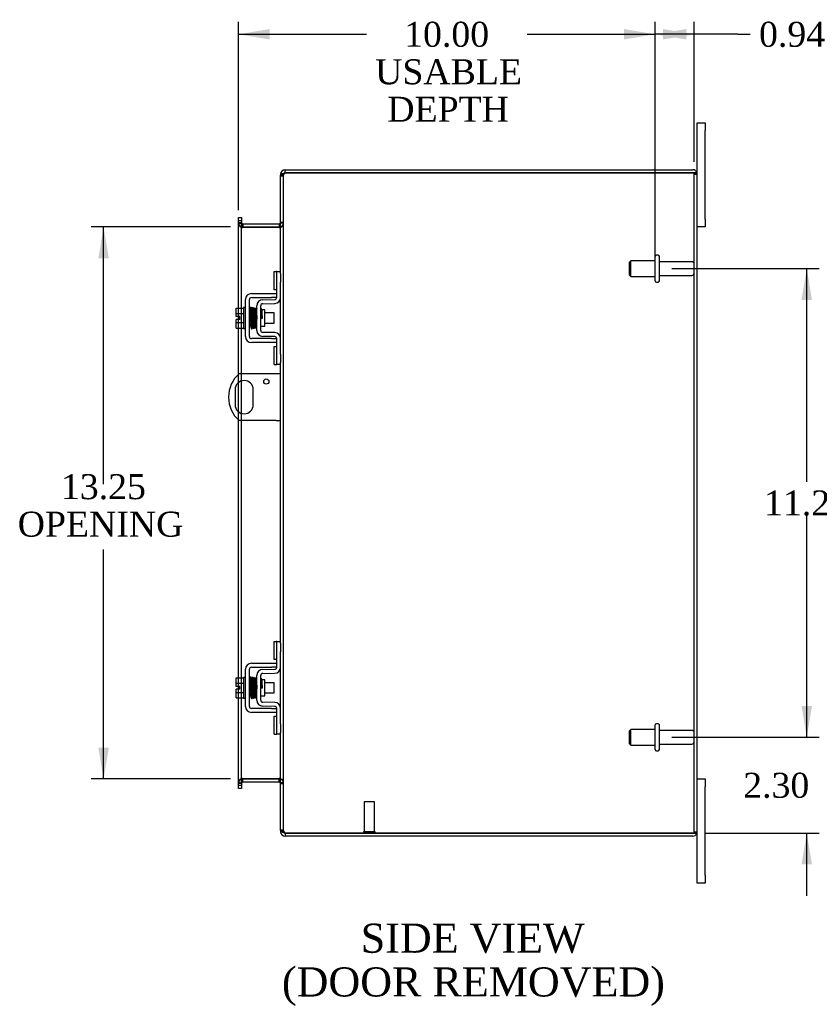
# Model space of a CAD drawing. Header units: inches. Extents: x 5 to 117, y 2 to 79.
# Tile 4 of 7: x 63 to 82, y 27 to 51. Entities that reach past the tile are written whole.
import ezdxf
from ezdxf.enums import TextEntityAlignment as Align

# ---------------------------------------------------------------- set-up
doc = ezdxf.new("R2010")
doc.units = ezdxf.units.IN
doc.header["$MEASUREMENT"] = 0
for name, color, linetype in [('COM40153-1', 7, 'CONTINUOUS'), ('COM42667', 7, 'CONTINUOUS'), ('COM42780', 7, 'CONTINUOUS'), ('COM48439', 7, 'CONTINUOUS'), ('DEFAULT', 7, 'CONTINUOUS'), ('FET07710', 7, 'CONTINUOUS'), ('SCC19011', 7, 'CONTINUOUS'), ('SPR20265', 7, 'CONTINUOUS'), ('STD21878', 7, 'CONTINUOUS'), ('STD26094', 7, 'CONTINUOUS'), ('WAF25035', 7, 'CONTINUOUS')]:
    doc.layers.add(name, color=color, linetype=linetype)
doc.styles.add('SEACAD_TIMES_NEW_ROMAN', font='times.ttf')

# ---------------------------------------------------------------- blocks, each defined once
blk = doc.blocks.new('GDIMGGROUP11')
at = {"layer": 'DEFAULT', "linetype": 'Continuous'}
for points in [[(82.306, 34.459), (82.056, 34.459), (82.181, 33.709)], [(82.306, 30.656), (82.181, 31.406), (82.056, 30.656)]]:
    blk.add_hatch(color=136, dxfattribs=at).paths.add_polyline_path(points)
at = {"layer": 'DEFAULT', "color": 136, "linetype": 'Continuous'}
for p, q in [((82.181, 33.709), (82.181, 35.209)), ((78.943, 33.709), (82.481, 33.709)), ((79.744, 31.406), (82.481, 31.406)), ((82.181, 29.906), (82.181, 31.406))]:
    blk.add_line(p, q, dxfattribs=at)
at = {"layer": 'DEFAULT', "color": 136, "linetype": 'Continuous', "style": 'SEACAD_TIMES_NEW_ROMAN'}
for s, p in [('2.30', (80.656, 32.857)), ('I/S', (82.668, 32.857))]:
    blk.add_text(s, height=0.6, dxfattribs=at).set_placement(p, align=Align.TOP_LEFT)
blk = doc.blocks.new('GDIMGGROUP12')
at = {"layer": 'DEFAULT', "linetype": 'Continuous'}
for points in [[(82.306, 44.209), (82.181, 44.959), (82.056, 44.209)], [(82.306, 34.459), (82.056, 34.459), (82.181, 33.709)]]:
    blk.add_hatch(color=136, dxfattribs=at).paths.add_polyline_path(points)
at = {"layer": 'DEFAULT', "color": 136, "linetype": 'Continuous'}
for p, q in [((78.943, 44.959), (82.481, 44.959)), ((82.181, 39.844), (82.181, 44.959)), ((82.181, 33.709), (82.181, 39.034)), ((78.943, 33.709), (82.481, 33.709))]:
    blk.add_line(p, q, dxfattribs=at)
at = {"layer": 'DEFAULT', "color": 136, "linetype": 'Continuous', "style": 'SEACAD_TIMES_NEW_ROMAN'}
blk.add_text('11.25', height=0.6, dxfattribs=at).set_placement((81.157, 39.634), align=Align.TOP_LEFT)
blk = doc.blocks.new('GDIMGGROUP20')
at = {"layer": 'DEFAULT', "linetype": 'Continuous'}
for points in [[(65.178, 45.209), (65.428, 45.209), (65.303, 45.959)], [(65.178, 33.459), (65.303, 32.709), (65.428, 33.459)]]:
    blk.add_hatch(color=136, dxfattribs=at).paths.add_polyline_path(points)
at = {"layer": 'DEFAULT', "color": 136, "linetype": 'Continuous'}
for p, q in [((68.347, 45.959), (65.003, 45.959)), ((65.303, 39.781), (65.303, 45.959)), ((65.303, 32.709), (65.303, 38.216)), ((68.347, 32.709), (65.003, 32.709))]:
    blk.add_line(p, q, dxfattribs=at)
at = {"layer": 'DEFAULT', "color": 136, "linetype": 'Continuous', "style": 'SEACAD_TIMES_NEW_ROMAN'}
for s, p in [('13.25', (64.279, 40.025)), ('OPENING ', (63.241, 39.125))]:
    blk.add_text(s, height=0.6, dxfattribs=at).set_placement(p, align=Align.TOP_LEFT)
blk = doc.blocks.new('GDIMGGROUP23')
at = {"layer": 'DEFAULT', "linetype": 'Continuous'}
for points in [[(69.289, 50.71), (68.539, 50.585), (69.289, 50.46)], [(77.793, 50.71), (77.793, 50.46), (78.543, 50.585)]]:
    blk.add_hatch(color=136, dxfattribs=at).paths.add_polyline_path(points)
at = {"layer": 'DEFAULT', "color": 136, "linetype": 'Continuous'}
for p, q in [((68.539, 46.36), (68.539, 50.885)), ((78.543, 45.259), (78.543, 50.885)), ((68.539, 50.585), (71.611, 50.585)), ((75.472, 50.585), (78.543, 50.585))]:
    blk.add_line(p, q, dxfattribs=at)
at = {"layer": 'DEFAULT', "color": 136, "linetype": 'Continuous', "style": 'SEACAD_TIMES_NEW_ROMAN'}
for s, p in [('10.00', (72.518, 50.885)), ('USABLE', (71.821, 49.985)), ('DEPTH', (72.112, 49.085))]:
    blk.add_text(s, height=0.6, dxfattribs=at).set_placement(p, align=Align.TOP_LEFT)
blk = doc.blocks.new('GDIMGGROUP26')
at = {"layer": 'DEFAULT', "linetype": 'Continuous'}
for points in [[(79.293, 50.71), (78.543, 50.585), (79.293, 50.46)], [(78.73, 50.71), (78.73, 50.46), (79.48, 50.585)]]:
    blk.add_hatch(color=136, dxfattribs=at).paths.add_polyline_path(points)
at = {"layer": 'DEFAULT', "color": 136, "linetype": 'Continuous'}
for p, q in [((78.543, 45.259), (78.543, 50.885)), ((79.48, 47.526), (79.48, 50.885)), ((80.526, 50.585), (78.543, 50.585)), ((80.526, 50.585), (80.826, 50.585))]:
    blk.add_line(p, q, dxfattribs=at)
at = {"layer": 'DEFAULT', "color": 136, "linetype": 'Continuous', "style": 'SEACAD_TIMES_NEW_ROMAN'}
for s, p in [('0.94', (81.036, 50.885)), ('I/S', (83.049, 50.885))]:
    blk.add_text(s, height=0.6, dxfattribs=at).set_placement(p, align=Align.TOP_LEFT)

msp = doc.modelspace()

# ---------------------------------------------------------------- linework, layer by layer
at = {"layer": 'COM40153-1', "color": 7}
for p, q in [((69.444, 42.436), (68.556, 42.436)), ((69.552, 42.436), (69.444, 42.436)), ((68.459, 42.055), (68.459, 41.692)), ((68.896, 41.692), (68.896, 42.055)), ((69.444, 41.311), (68.556, 41.311)), ((69.444, 41.311), (69.552, 41.311))]:
    msp.add_line(p, q, dxfattribs=at)
msp.add_circle((69.208, 42.249), 0.0625, dxfattribs=at)
for centre, radius, start, end in [((69.052, 41.874), 0.75, 131.4096, 228.5904), ((68.677, 42.055), 0.218, 0, 180), ((68.677, 41.692), 0.218, 180, 0)]:
    msp.add_arc(centre, radius, start, end, dxfattribs=at)
at = {"layer": 'COM42667', "color": 7}
for p, q in [((68.707, 43.326), (68.707, 44.217)), ((68.802, 43.326), (68.802, 44.217)), ((68.85, 44.36), (69.332, 44.36)), ((68.85, 44.265), (69.332, 44.265)), ((69.332, 44.36), (69.457, 44.36)), ((69.457, 44.265), (69.332, 44.265)), ((69.332, 43.278), (68.85, 43.278)), ((69.332, 43.278), (69.457, 43.278)), ((69.332, 43.183), (68.85, 43.183)), ((69.457, 43.183), (69.332, 43.183)), ((68.85, 35.484), (69.332, 35.484)), ((69.332, 35.484), (69.457, 35.484)), ((68.707, 34.45), (68.707, 35.341)), ((68.802, 34.45), (68.802, 35.341)), ((68.85, 35.389), (69.332, 35.389)), ((69.457, 35.389), (69.332, 35.389)), ((69.332, 34.402), (68.85, 34.402)), ((69.332, 34.307), (68.85, 34.307)), ((69.332, 34.402), (69.457, 34.402)), ((69.457, 34.307), (69.332, 34.307))]:
    msp.add_line(p, q, dxfattribs=at)
for centre, radius, start, end in [((68.85, 44.217), 0.143, 90, 180), ((68.85, 44.217), 0.048, 90, 180), ((68.85, 43.326), 0.143, 180, 270), ((68.85, 43.326), 0.048, 180, 270), ((68.85, 35.341), 0.143, 90, 180), ((68.85, 35.341), 0.048, 90, 180), ((68.85, 34.45), 0.143, 180, 270), ((68.85, 34.45), 0.048, 180, 270)]:
    msp.add_arc(centre, radius, start, end, dxfattribs=at)
at = {"layer": 'COM42780', "color": 7}
for p, q in [((69.393, 44.45), (69.393, 44.887)), ((69.393, 44.887), (69.443, 44.887)), ((69.457, 44.887), (69.443, 44.887)), ((69.457, 44.637), (69.457, 44.887)), ((69.457, 44.887), (69.552, 44.887)), ((69.552, 44.841), (69.552, 44.637)), ((69.443, 44.45), (69.393, 44.45)), ((69.443, 44.45), (69.457, 44.45)), ((69.457, 44.265), (69.457, 44.637)), ((69.552, 44.265), (69.552, 44.637)), ((69.121, 44.212), (69.41, 44.217)), ((68.98, 43.475), (68.98, 44.069)), ((69.075, 43.475), (69.075, 44.069)), ((69.17, 43.967), (69.104, 43.967)), ((69.122, 44.117), (69.412, 44.122)), ((69.17, 43.577), (69.17, 43.967)), ((69.075, 43.577), (69.17, 43.577)), ((69.41, 43.327), (69.121, 43.332)), ((69.412, 43.422), (69.122, 43.427)), ((69.457, 42.906), (69.457, 43.279)), ((69.552, 42.906), (69.552, 43.279)), ((69.393, 42.656), (69.393, 43.093)), ((69.393, 43.093), (69.443, 43.093)), ((69.457, 43.093), (69.443, 43.093)), ((69.457, 42.656), (69.457, 42.906)), ((69.552, 42.906), (69.552, 42.703)), ((69.393, 42.656), (69.443, 42.656)), ((69.443, 42.656), (69.457, 42.656)), ((69.552, 42.656), (69.457, 42.656)), ((69.393, 35.574), (69.393, 36.011)), ((69.393, 36.011), (69.443, 36.011)), ((69.457, 36.011), (69.443, 36.011)), ((69.457, 35.761), (69.457, 36.011)), ((69.457, 36.011), (69.552, 36.011)), ((69.552, 35.965), (69.552, 35.761)), ((69.457, 35.389), (69.457, 35.761)), ((69.552, 35.389), (69.552, 35.761)), ((69.443, 35.574), (69.393, 35.574)), ((69.443, 35.574), (69.457, 35.574)), ((69.121, 35.336), (69.41, 35.341)), ((69.122, 35.241), (69.412, 35.246)), ((68.98, 34.599), (68.98, 35.193)), ((69.075, 34.599), (69.075, 35.193)), ((69.17, 35.091), (69.104, 35.091)), ((69.17, 34.701), (69.17, 35.091)), ((69.075, 34.701), (69.17, 34.701)), ((69.412, 34.546), (69.122, 34.551)), ((69.41, 34.451), (69.121, 34.456)), ((69.457, 34.03), (69.457, 34.403)), ((69.552, 34.03), (69.552, 34.403)), ((69.393, 33.78), (69.393, 34.217)), ((69.393, 34.217), (69.443, 34.217)), ((69.457, 34.217), (69.443, 34.217)), ((69.457, 33.78), (69.457, 34.03)), ((69.552, 34.03), (69.552, 33.827)), ((69.393, 33.78), (69.443, 33.78)), ((69.443, 33.78), (69.457, 33.78)), ((69.552, 33.78), (69.457, 33.78))]:
    msp.add_line(p, q, dxfattribs=at)
for centre, radius, start, end in [((69.123, 44.069), 0.143, 91, 180), ((69.409, 44.265), 0.048, 271, 0), ((69.409, 44.265), 0.143, 271, 0), ((69.123, 44.069), 0.048, 91, 180), ((69.123, 43.475), 0.143, 180, 269), ((69.123, 43.475), 0.048, 180, 269), ((69.409, 43.279), 0.048, 0, 89), ((69.409, 43.279), 0.143, 0, 89), ((69.123, 35.193), 0.143, 91, 180), ((69.123, 35.193), 0.048, 91, 180), ((69.409, 35.389), 0.048, 271, 0), ((69.409, 35.389), 0.143, 271, 0), ((69.123, 34.599), 0.143, 180, 269), ((69.123, 34.599), 0.048, 180, 269), ((69.409, 34.403), 0.143, 0, 89), ((69.409, 34.403), 0.048, 0, 89)]:
    msp.add_arc(centre, radius, start, end, dxfattribs=at)
at = {"layer": 'COM48439', "color": 7}
for p, q in [((69.66, 47.262), (69.66, 47.334)), ((69.66, 47.334), (79.444, 47.334)), ((69.576, 47.226), (69.552, 47.226)), ((69.552, 47.226), (69.552, 47.202)), ((69.552, 47.202), (69.552, 47.2)), ((69.552, 47.202), (69.624, 47.202)), ((69.624, 47.2), (69.552, 47.2)), ((69.552, 44.841), (69.552, 47.2)), ((69.552, 47.184), (69.624, 47.184)), ((69.624, 47.226), (69.576, 47.226)), ((69.624, 47.226), (69.624, 47.202)), ((69.624, 47.202), (69.624, 47.2)), ((69.624, 31.468), (69.624, 47.2)), ((69.66, 47.262), (79.444, 47.262)), ((79.444, 47.262), (69.66, 47.262)), ((79.546, 47.262), (79.444, 47.262)), ((79.444, 47.262), (79.546, 47.262)), ((79.48, 31.442), (79.48, 47.226)), ((79.48, 47.226), (79.552, 47.226)), ((79.552, 31.442), (79.552, 47.226)), ((68.539, 46.189), (68.611, 46.189)), ((68.539, 46.113), (68.539, 46.189)), ((68.539, 46.113), (68.539, 46.105)), ((68.539, 46.06), (68.539, 46.105)), ((68.611, 46.105), (68.539, 46.105)), ((68.611, 46.189), (68.611, 46.113)), ((68.611, 46.113), (68.611, 46.105)), ((68.611, 46.105), (68.611, 46.06)), ((68.539, 46.067), (68.611, 46.067)), ((68.539, 44.013), (68.539, 46.06)), ((68.539, 46.049), (68.611, 46.049)), ((68.611, 44.013), (68.611, 46.06)), ((68.647, 46.031), (68.647, 45.959)), ((68.647, 46.031), (69.516, 46.031)), ((68.647, 45.959), (69.516, 45.959)), ((69.516, 45.945), (68.647, 45.945)), ((69.516, 46.031), (69.516, 45.959)), ((69.624, 46.067), (69.552, 46.067)), ((69.624, 46.049), (69.552, 46.049)), ((69.552, 43.279), (69.552, 44.265)), ((68.539, 43.806), (68.539, 44.013)), ((68.611, 43.531), (68.611, 44.013)), ((68.539, 43.738), (68.539, 43.806)), ((68.539, 43.531), (68.539, 43.738)), ((68.539, 42.421), (68.539, 43.531)), ((68.611, 42.436), (68.611, 43.531)), ((69.552, 35.965), (69.552, 42.703)), ((68.539, 42.225), (68.539, 42.421)), ((68.611, 42.264), (68.611, 42.436)), ((68.539, 41.523), (68.539, 42.225)), ((68.611, 41.484), (68.611, 42.264)), ((68.539, 41.327), (68.539, 41.523)), ((68.611, 41.311), (68.611, 41.484)), ((68.539, 35.137), (68.539, 41.327)), ((68.611, 35.137), (68.611, 41.311)), ((69.552, 34.403), (69.552, 35.389)), ((68.539, 34.93), (68.539, 35.137)), ((68.611, 34.655), (68.611, 35.137)), ((68.539, 34.862), (68.539, 34.93)), ((68.539, 34.655), (68.539, 34.862)), ((68.539, 32.607), (68.539, 34.655)), ((68.611, 32.607), (68.611, 34.655)), ((69.552, 31.468), (69.552, 33.827)), ((68.539, 32.619), (68.611, 32.619)), ((68.647, 32.722), (69.516, 32.722)), ((68.647, 32.637), (68.647, 32.709)), ((68.647, 32.709), (69.516, 32.709)), ((68.647, 32.637), (69.516, 32.637)), ((69.516, 32.637), (69.516, 32.709)), ((69.624, 32.619), (69.552, 32.619)), ((68.539, 32.562), (68.539, 32.607)), ((68.611, 32.601), (68.539, 32.601)), ((68.539, 32.555), (68.539, 32.562)), ((68.539, 32.562), (68.611, 32.562)), ((68.539, 32.479), (68.539, 32.555)), ((68.611, 32.479), (68.539, 32.479)), ((68.611, 32.607), (68.611, 32.562)), ((68.611, 32.555), (68.611, 32.562)), ((68.611, 32.555), (68.611, 32.479)), ((69.552, 32.601), (69.624, 32.601)), ((69.552, 31.484), (69.624, 31.484)), ((69.552, 31.468), (69.552, 31.466)), ((69.624, 31.468), (69.552, 31.468)), ((69.552, 31.466), (69.624, 31.466)), ((69.552, 31.466), (69.552, 31.442)), ((69.576, 31.442), (69.552, 31.442)), ((69.624, 31.442), (69.576, 31.442)), ((69.624, 31.468), (69.624, 31.466)), ((69.624, 31.466), (69.624, 31.442)), ((79.48, 31.442), (79.552, 31.442)), ((69.66, 31.406), (79.444, 31.406)), ((79.444, 31.406), (69.66, 31.406)), ((69.66, 31.406), (69.66, 31.334)), ((79.444, 31.334), (69.66, 31.334)), ((79.444, 31.406), (79.546, 31.406)), ((79.546, 31.406), (79.444, 31.406))]:
    msp.add_line(p, q, dxfattribs=at)
for centre, radius, start, end in [((69.66, 47.226), 0.108, 90, 180), ((79.444, 47.226), 0.108, 19.4712, 90), ((69.66, 47.226), 0.036, 128.7236, 180), ((69.66, 47.226), 0.036, 90, 128.7236), ((79.444, 47.226), 0.036, 0, 90), ((79.444, 47.226), 0.108, 0, 19.4712), ((68.647, 46.067), 0.108, 180, 259.6031), ((68.645, 46.051), 0.106, 181.2987, 271.2013), ((68.647, 46.067), 0.036, 180, 270), ((68.647, 46.067), 0.108, 259.6031, 270), ((69.516, 46.067), 0.036, 270, 0), ((69.518, 46.051), 0.106, 268.8065, 358.6935), ((69.516, 46.067), 0.108, 270, 280.3994), ((69.516, 46.067), 0.108, 280.3994, 0), ((68.645, 32.616), 0.106, 88.8065, 178.6935), ((68.647, 32.601), 0.108, 100.3965, 180), ((68.647, 32.601), 0.036, 90, 180), ((68.647, 32.601), 0.108, 90, 100.3965), ((69.518, 32.616), 0.106, 1.2987, 91.2013), ((69.516, 32.601), 0.108, 79.6015, 90), ((69.516, 32.601), 0.036, 0, 90), ((69.516, 32.601), 0.108, 0, 79.6015), ((69.66, 31.442), 0.108, 180, 270), ((69.66, 31.442), 0.036, 180, 231.2764), ((79.444, 31.442), 0.036, 270, 0), ((79.444, 31.442), 0.108, 340.5288, 0), ((69.66, 31.442), 0.036, 231.2764, 270), ((79.444, 31.442), 0.108, 270, 340.5288)]:
    msp.add_arc(centre, radius, start, end, dxfattribs=at)
for centre, major_axis, start_param, end_param in [((79.444, 47.226), (-0.036, 0), 3.141593, 4.712389), ((79.444, 47.226), (-0.108, 0), 3.141593, 3.48143), ((79.444, 31.442), (-0.036, 0), 1.570796, 3.141593), ((79.444, 31.442), (-0.108, 0), 2.801756, 3.141593)]:
    msp.add_ellipse(centre, major_axis=major_axis, ratio=0.997813, start_param=start_param, end_param=end_param, dxfattribs=at)
for points, knots in [([(69.66, 47.262), (69.646, 47.257), (69.632, 47.251), (69.606, 47.241), (69.594, 47.236), (69.574, 47.226), (69.566, 47.221), (69.555, 47.21), (69.552, 47.205), (69.552, 47.2)], [0, 0, 0, 0, 0.25, 0.25, 0.5, 0.5, 0.75, 0.75, 1, 1, 1, 1]), ([(69.66, 47.262), (69.656, 47.257), (69.651, 47.251), (69.642, 47.241), (69.638, 47.236), (69.631, 47.226), (69.629, 47.221), (69.625, 47.21), (69.624, 47.205), (69.624, 47.2)], [0, 0, 0, 0, 0.25, 0.25, 0.5, 0.5, 0.75, 0.75, 1, 1, 1, 1]), ([(68.611, 46.049), (68.611, 46.038), (68.612, 46.028), (68.614, 46.008), (68.616, 45.997), (68.619, 45.983), (68.621, 45.978), (68.624, 45.969), (68.626, 45.964), (68.631, 45.956), (68.634, 45.953), (68.638, 45.948), (68.64, 45.947), (68.644, 45.946), (68.645, 45.946), (68.647, 45.945)], [0, 0, 0, 0, 0.25, 0.25, 0.5, 0.5, 0.625, 0.625, 0.75, 0.75, 0.875, 0.875, 0.9375, 0.9375, 1, 1, 1, 1]), ([(69.516, 45.945), (69.518, 45.945), (69.52, 45.946), (69.523, 45.947), (69.525, 45.948), (69.53, 45.953), (69.533, 45.956), (69.537, 45.964), (69.539, 45.969), (69.543, 45.978), (69.544, 45.983), (69.548, 45.997), (69.549, 46.008), (69.552, 46.028), (69.552, 46.038), (69.552, 46.049)], [0, 0, 0, 0, 0.0625, 0.0625, 0.125, 0.125, 0.25, 0.25, 0.375, 0.375, 0.5, 0.5, 0.75, 0.75, 1, 1, 1, 1]), ([(68.647, 32.722), (68.645, 32.722), (68.644, 32.722), (68.64, 32.72), (68.638, 32.719), (68.634, 32.715), (68.631, 32.711), (68.626, 32.703), (68.624, 32.699), (68.621, 32.69), (68.619, 32.685), (68.616, 32.67), (68.614, 32.66), (68.612, 32.639), (68.611, 32.629), (68.611, 32.619)], [0, 0, 0, 0, 0.0625, 0.0625, 0.125, 0.125, 0.25, 0.25, 0.375, 0.375, 0.5, 0.5, 0.75, 0.75, 1, 1, 1, 1]), ([(69.552, 32.619), (69.552, 32.629), (69.552, 32.639), (69.549, 32.66), (69.548, 32.67), (69.544, 32.685), (69.543, 32.69), (69.539, 32.699), (69.537, 32.703), (69.533, 32.711), (69.53, 32.715), (69.525, 32.719), (69.523, 32.72), (69.52, 32.722), (69.518, 32.722), (69.516, 32.722)], [0, 0, 0, 0, 0.25, 0.25, 0.5, 0.5, 0.625, 0.625, 0.75, 0.75, 0.875, 0.875, 0.9375, 0.9375, 1, 1, 1, 1]), ([(69.552, 31.468), (69.552, 31.462), (69.555, 31.457), (69.566, 31.447), (69.574, 31.442), (69.594, 31.432), (69.606, 31.426), (69.632, 31.416), (69.646, 31.411), (69.66, 31.406)], [0, 0, 0, 0, 0.25, 0.25, 0.5, 0.5, 0.75, 0.75, 1, 1, 1, 1]), ([(69.624, 31.468), (69.624, 31.462), (69.625, 31.457), (69.629, 31.447), (69.631, 31.442), (69.638, 31.432), (69.642, 31.426), (69.651, 31.416), (69.656, 31.411), (69.66, 31.406)], [0, 0, 0, 0, 0.25, 0.25, 0.5, 0.5, 0.75, 0.75, 1, 1, 1, 1])]:
    msp.add_open_spline(points, degree=3, knots=knots, dxfattribs=at)
at = {"layer": 'FET07710', "color": 7}
for p, q in [((79.552, 48.271), (79.552, 48.459)), ((79.552, 48.459), (79.739, 48.459)), ((79.739, 48.459), (79.739, 48.271)), ((79.552, 47.226), (79.552, 48.271)), ((79.739, 46.146), (79.739, 48.271)), ((79.739, 46.146), (79.739, 45.959)), ((79.739, 45.959), (79.552, 45.959)), ((79.552, 32.709), (79.739, 32.709)), ((79.739, 32.709), (79.739, 32.521)), ((79.739, 30.396), (79.739, 32.521)), ((79.552, 30.396), (79.552, 31.442)), ((79.552, 30.209), (79.552, 30.396)), ((79.739, 30.396), (79.739, 30.209)), ((79.739, 30.209), (79.552, 30.209))]:
    msp.add_line(p, q, dxfattribs=at)
at = {"layer": 'SCC19011', "color": 7}
for p, q in [((68.481, 44.013), (68.662, 44.013)), ((68.481, 43.881), (68.481, 44.013)), ((68.481, 43.881), (68.662, 43.881)), ((68.481, 43.806), (68.481, 43.881)), ((68.576, 43.806), (68.481, 43.806)), ((68.481, 43.663), (68.481, 43.738)), ((68.576, 43.738), (68.481, 43.738)), ((68.576, 43.738), (68.576, 43.806)), ((68.825, 43.894), (68.802, 43.894)), ((68.875, 43.894), (68.86, 43.894)), ((68.925, 43.894), (68.91, 43.894)), ((68.974, 43.894), (68.96, 43.894)), ((69.394, 43.894), (69.17, 43.894)), ((69.394, 43.65), (69.394, 43.894)), ((68.481, 43.663), (68.662, 43.663)), ((68.481, 43.531), (68.481, 43.663)), ((68.481, 43.531), (68.662, 43.531)), ((68.802, 43.65), (68.834, 43.65)), ((68.869, 43.65), (68.884, 43.65)), ((68.919, 43.65), (68.934, 43.65)), ((68.969, 43.65), (68.98, 43.65)), ((69.17, 43.65), (69.394, 43.65)), ((68.481, 35.137), (68.662, 35.137)), ((68.481, 35.005), (68.481, 35.137)), ((68.481, 35.005), (68.662, 35.005)), ((68.481, 34.93), (68.481, 35.005)), ((68.825, 35.018), (68.802, 35.018)), ((68.875, 35.018), (68.86, 35.018)), ((68.925, 35.018), (68.91, 35.018)), ((68.974, 35.018), (68.96, 35.018)), ((69.394, 35.018), (69.17, 35.018)), ((69.394, 34.774), (69.394, 35.018)), ((68.576, 34.93), (68.481, 34.93)), ((68.481, 34.787), (68.481, 34.862)), ((68.576, 34.862), (68.481, 34.862)), ((68.481, 34.787), (68.662, 34.787)), ((68.481, 34.655), (68.481, 34.787)), ((68.576, 34.862), (68.576, 34.93)), ((68.802, 34.774), (68.834, 34.774)), ((68.869, 34.774), (68.884, 34.774)), ((68.919, 34.774), (68.934, 34.774)), ((68.969, 34.774), (68.98, 34.774)), ((69.17, 34.774), (69.394, 34.774)), ((68.481, 34.655), (68.662, 34.655))]:
    msp.add_line(p, q, dxfattribs=at)
at = {"layer": 'SPR20265', "color": 7}
for p, q in [((69.079, 43.772), (69.114, 43.772)), ((69.079, 34.896), (69.114, 34.896))]:
    msp.add_line(p, q, dxfattribs=at)
for centre, radius, start, end in [((73.783, 43.593), 4.985, 175.1825, 176.5376), ((68.934, 43.996), 0.0181, 0.2962, 180.6354), ((73.752, 43.594), 4.919, 179.5796, 179.9446), ((73.783, 34.717), 4.985, 175.1825, 176.5376), ((68.934, 35.12), 0.0181, 0.2962, 180.6354), ((73.752, 34.718), 4.919, 179.5796, 179.9446)]:
    msp.add_arc(centre, radius, start, end, dxfattribs=at)
for centre in [(68.816, 43.599), (68.816, 34.723)]:
    msp.add_ellipse(centre, major_axis=(-0.0175, 0), ratio=0.707107, start_param=0.666946, end_param=5.616239, dxfattribs=at)
for points, knots in [([(68.851, 44.012), (68.851, 44.013), (68.851, 44.015), (68.851, 44.018), (68.85, 44.02), (68.848, 44.023), (68.846, 44.025), (68.843, 44.027), (68.84, 44.029), (68.836, 44.03), (68.829, 44.029), (68.822, 44.025), (68.816, 44.017), (68.815, 44.011), (68.815, 44.008)], [0, 0, 0, 0, 0.03948, 0.078027, 0.11705, 0.157795, 0.20119, 0.247813, 0.297965, 0.351797, 0.472995, 0.624898, 0.803476, 1, 1, 1, 1]), ([(68.817, 44.009), (68.817, 44.009), (68.819, 44.008), (68.82, 43.989), (68.822, 43.954), (68.824, 43.913), (68.826, 43.872), (68.827, 43.833), (68.828, 43.801), (68.829, 43.773), (68.83, 43.747), (68.831, 43.718), (68.832, 43.682), (68.834, 43.643), (68.835, 43.602), (68.837, 43.565), (68.84, 43.538), (68.841, 43.534), (68.842, 43.533)], [0.0402294, 0.0402294, 0.0402294, 0.0402294, 0.0962651, 0.1836152, 0.2619538, 0.3312786, 0.3915016, 0.442594, 0.4845239, 0.5172899, 0.5463931, 0.5841023, 0.6308517, 0.6866387, 0.7514677, 0.8253147, 0.9081399, 0.9951321, 0.9951321, 0.9951321, 0.9951321]), ([(68.877, 43.537), (68.876, 43.538), (68.874, 43.541), (68.872, 43.567), (68.87, 43.603), (68.869, 43.643), (68.867, 43.682), (68.866, 43.718), (68.865, 43.747), (68.864, 43.773), (68.863, 43.801), (68.862, 43.834), (68.861, 43.872), (68.859, 43.914), (68.857, 43.956), (68.855, 43.992), (68.853, 44.013), (68.852, 44.015), (68.851, 44.015)], [0.007956, 0.007956, 0.007956, 0.007956, 0.0902869, 0.171964, 0.2449933, 0.3092617, 0.364675, 0.4111808, 0.4487353, 0.4777397, 0.5104186, 0.5522907, 0.6034131, 0.6638342, 0.7336337, 0.8128446, 0.9016052, 0.9648764, 0.9648764, 0.9648764, 0.9648764]), ([(68.866, 44.008), (68.865, 44.005), (68.864, 43.992), (68.862, 43.959), (68.86, 43.929), (68.859, 43.913), (68.859, 43.911)], [0.0981827, 0.0981827, 0.0981827, 0.0981827, 0.1867929, 0.2658332, 0.3354212, 0.34433, 0.34433, 0.34433, 0.34433]), ([(68.904, 43.997), (68.903, 44.002), (68.902, 44.009), (68.895, 44.018), (68.89, 44.021), (68.885, 44.022), (68.881, 44.021), (68.878, 44.02), (68.874, 44.018), (68.871, 44.016), (68.869, 44.012), (68.868, 44.008), (68.868, 44.005), (68.867, 44.004)], [0, 0, 0, 0, 0.337377, 0.476585, 0.593946, 0.643993, 0.690857, 0.738213, 0.787078, 0.837877, 0.890521, 0.944659, 1, 1, 1, 1]), ([(68.868, 43.999), (68.869, 43.992), (68.871, 43.978), (68.873, 43.929), (68.876, 43.864), (68.879, 43.786), (68.882, 43.704), (68.884, 43.63), (68.887, 43.57), (68.889, 43.554), (68.89, 43.545)], [0, 0, 0, 0, 0.114486, 0.231947, 0.352472, 0.475982, 0.602512, 0.732024, 0.864532, 1, 1, 1, 1]), ([(68.925, 43.547), (68.924, 43.554), (68.923, 43.566), (68.92, 43.613), (68.918, 43.677), (68.915, 43.755), (68.912, 43.837), (68.909, 43.912), (68.906, 43.974), (68.904, 43.992), (68.903, 44.001)], [0, 0, 0, 0, 0.112935, 0.229308, 0.349042, 0.472285, 0.598918, 0.729117, 0.862747, 1, 1, 1, 1]), ([(68.917, 43.999), (68.916, 43.997), (68.914, 43.992), (68.912, 43.964), (68.911, 43.933), (68.91, 43.913), (68.909, 43.907)], [0, 0, 0, 0, 0.0920689, 0.1750905, 0.2491163, 0.2787764, 0.2787764, 0.2787764, 0.2787764]), ([(68.917, 43.995), (68.918, 43.994), (68.919, 43.99), (68.921, 43.964), (68.923, 43.929), (68.925, 43.882), (68.927, 43.827), (68.929, 43.767), (68.932, 43.705), (68.934, 43.647), (68.936, 43.599), (68.938, 43.567), (68.94, 43.548), (68.942, 43.547), (68.942, 43.547)], [0.0030153, 0.0030153, 0.0030153, 0.0030153, 0.0911168, 0.1734244, 0.2469059, 0.3115047, 0.4137106, 0.4808253, 0.5545336, 0.6652124, 0.7347799, 0.8137322, 0.9021481, 0.9589659, 0.9589659, 0.9589659, 0.9589659]), ([(68.976, 43.555), (68.976, 43.555), (68.975, 43.556), (68.973, 43.571), (68.971, 43.602), (68.969, 43.649), (68.967, 43.706), (68.964, 43.767), (68.962, 43.827), (68.96, 43.883), (68.958, 43.931), (68.956, 43.966), (68.954, 43.993), (68.952, 43.997), (68.952, 43.999)], [0.04806, 0.04806, 0.04806, 0.04806, 0.0950174, 0.1815834, 0.2594443, 0.3284541, 0.4389593, 0.5129458, 0.5804713, 0.6835524, 0.7488804, 0.8233727, 0.9070568, 1, 1, 1, 1]), ([(68.98, 44.006), (68.978, 44.006), (68.975, 44.004), (68.966, 43.996), (68.965, 43.985), (68.962, 43.956), (68.96, 43.926), (68.96, 43.906), (68.959, 43.902)], [0.5123447, 0.5123447, 0.5123447, 0.5123447, 0.5177994, 0.525151, 0.5633792, 0.6073205, 0.6548363, 0.6646728, 0.6646728, 0.6646728, 0.6646728]), ([(68.97, 43.976), (68.97, 43.975), (68.97, 43.974), (68.971, 43.964), (68.972, 43.939), (68.975, 43.889), (68.977, 43.83), (68.979, 43.779), (68.98, 43.754), (68.98, 43.745)], [0.5349665, 0.5349665, 0.5349665, 0.5349665, 0.5439036, 0.5644155, 0.6082886, 0.6560238, 0.7153998, 0.7518561, 0.772357, 0.772357, 0.772357, 0.772357]), ([(69.102, 43.974), (69.102, 43.975), (69.102, 43.978), (69.1, 43.982), (69.098, 43.985), (69.095, 43.988), (69.091, 43.99), (69.086, 43.991), (69.081, 43.991), (69.077, 43.989), (69.075, 43.988)], [0, 0, 0, 0, 0.0589773, 0.1211115, 0.1849679, 0.2490189, 0.31194, 0.3728411, 0.4898099, 0.5959107, 0.5959107, 0.5959107, 0.5959107]), ([(69.114, 43.772), (69.114, 43.787), (69.113, 43.813), (69.111, 43.853), (69.109, 43.89), (69.108, 43.922), (69.106, 43.947), (69.104, 43.966), (69.103, 43.975), (69.102, 43.976), (69.101, 43.976)], [0, 0, 0, 0, 0.1236932, 0.2477957, 0.3722334, 0.4970307, 0.6222178, 0.7477992, 0.8737106, 0.9604174, 0.9604174, 0.9604174, 0.9604174]), ([(69.075, 43.868), (69.075, 43.863), (69.076, 43.845), (69.078, 43.812), (69.079, 43.787), (69.079, 43.772)], [0.6947964, 0.6947964, 0.6947964, 0.6947964, 0.7496304, 0.874808, 1, 1, 1, 1]), ([(68.841, 43.535), (68.841, 43.534), (68.842, 43.531), (68.843, 43.527), (68.846, 43.523), (68.85, 43.52), (68.856, 43.517), (68.863, 43.517), (68.869, 43.52), (68.874, 43.524), (68.877, 43.53), (68.877, 43.534), (68.878, 43.536)], [0, 0, 0, 0, 0.065589, 0.134096, 0.204, 0.273642, 0.405923, 0.527776, 0.652215, 0.775569, 0.89228, 1, 1, 1, 1]), ([(68.877, 43.533), (68.878, 43.536), (68.879, 43.542), (68.881, 43.573), (68.883, 43.606), (68.884, 43.627), (68.884, 43.634)], [0, 0, 0, 0, 0.0928591, 0.1764944, 0.2509703, 0.283562, 0.283562, 0.283562, 0.283562]), ([(68.89, 43.549), (68.89, 43.544), (68.891, 43.537), (68.898, 43.529), (68.904, 43.526), (68.909, 43.526), (68.912, 43.526), (68.916, 43.527), (68.919, 43.529), (68.922, 43.532), (68.924, 43.535), (68.926, 43.539), (68.926, 43.542), (68.926, 43.543)], [0, 0, 0, 0, 0.324319, 0.462115, 0.581304, 0.633213, 0.682431, 0.732423, 0.783847, 0.836789, 0.89085, 0.94542, 1, 1, 1, 1]), ([(68.927, 43.541), (68.928, 43.544), (68.93, 43.557), (68.932, 43.59), (68.933, 43.62), (68.934, 43.637), (68.934, 43.639)], [0.0989373, 0.0989373, 0.0989373, 0.0989373, 0.1880575, 0.2674974, 0.3374282, 0.3488368, 0.3488368, 0.3488368, 0.3488368]), ([(68.942, 43.551), (68.942, 43.55), (68.942, 43.548), (68.943, 43.545), (68.944, 43.543), (68.945, 43.54), (68.948, 43.538), (68.95, 43.536), (68.953, 43.534), (68.958, 43.533), (68.964, 43.534), (68.971, 43.538), (68.977, 43.546), (68.978, 43.553), (68.979, 43.556)], [0, 0, 0, 0, 0.039675, 0.078069, 0.116606, 0.156607, 0.199119, 0.244855, 0.294249, 0.347558, 0.468612, 0.621309, 0.801496, 1, 1, 1, 1]), ([(68.851, 35.136), (68.851, 35.137), (68.851, 35.139), (68.851, 35.142), (68.85, 35.144), (68.848, 35.147), (68.846, 35.149), (68.843, 35.151), (68.84, 35.153), (68.836, 35.154), (68.829, 35.153), (68.822, 35.149), (68.816, 35.141), (68.815, 35.135), (68.815, 35.132)], [0, 0, 0, 0, 0.03948, 0.078027, 0.11705, 0.157795, 0.20119, 0.247813, 0.297965, 0.351797, 0.472995, 0.624898, 0.803476, 1, 1, 1, 1]), ([(68.817, 35.133), (68.817, 35.133), (68.819, 35.132), (68.82, 35.113), (68.822, 35.078), (68.824, 35.037), (68.826, 34.996), (68.827, 34.957), (68.828, 34.925), (68.829, 34.897), (68.83, 34.871), (68.831, 34.842), (68.832, 34.806), (68.834, 34.767), (68.835, 34.726), (68.837, 34.689), (68.84, 34.662), (68.841, 34.658), (68.842, 34.657)], [0.0402294, 0.0402294, 0.0402294, 0.0402294, 0.0962651, 0.1836152, 0.2619538, 0.3312786, 0.3915016, 0.442594, 0.4845239, 0.5172899, 0.5463931, 0.5841023, 0.6308517, 0.6866387, 0.7514677, 0.8253147, 0.9081399, 0.9951321, 0.9951321, 0.9951321, 0.9951321]), ([(68.877, 34.661), (68.876, 34.662), (68.874, 34.665), (68.872, 34.691), (68.87, 34.727), (68.869, 34.767), (68.867, 34.806), (68.866, 34.842), (68.865, 34.871), (68.864, 34.897), (68.863, 34.925), (68.862, 34.958), (68.861, 34.996), (68.859, 35.038), (68.857, 35.08), (68.855, 35.116), (68.853, 35.137), (68.852, 35.139), (68.851, 35.139)], [0.007956, 0.007956, 0.007956, 0.007956, 0.0902869, 0.171964, 0.2449933, 0.3092617, 0.364675, 0.4111808, 0.4487353, 0.4777397, 0.5104186, 0.5522907, 0.6034131, 0.6638342, 0.7336337, 0.8128446, 0.9016052, 0.9648764, 0.9648764, 0.9648764, 0.9648764]), ([(68.866, 35.132), (68.865, 35.129), (68.864, 35.116), (68.862, 35.083), (68.86, 35.053), (68.859, 35.037), (68.859, 35.035)], [0.0981827, 0.0981827, 0.0981827, 0.0981827, 0.1867929, 0.2658332, 0.3354212, 0.34433, 0.34433, 0.34433, 0.34433]), ([(68.904, 35.121), (68.903, 35.126), (68.902, 35.133), (68.895, 35.142), (68.89, 35.145), (68.885, 35.146), (68.881, 35.145), (68.878, 35.144), (68.874, 35.142), (68.871, 35.14), (68.869, 35.136), (68.868, 35.132), (68.868, 35.129), (68.867, 35.128)], [0, 0, 0, 0, 0.337377, 0.476585, 0.593946, 0.643993, 0.690857, 0.738213, 0.787078, 0.837877, 0.890521, 0.944659, 1, 1, 1, 1]), ([(68.868, 35.123), (68.869, 35.116), (68.871, 35.102), (68.873, 35.053), (68.876, 34.988), (68.879, 34.91), (68.882, 34.828), (68.884, 34.754), (68.887, 34.694), (68.889, 34.678), (68.89, 34.669)], [0, 0, 0, 0, 0.114486, 0.231947, 0.352472, 0.475982, 0.602512, 0.732024, 0.864532, 1, 1, 1, 1]), ([(68.925, 34.671), (68.924, 34.678), (68.923, 34.69), (68.92, 34.737), (68.918, 34.801), (68.915, 34.879), (68.912, 34.961), (68.909, 35.036), (68.906, 35.098), (68.904, 35.116), (68.903, 35.125)], [0, 0, 0, 0, 0.112935, 0.229308, 0.349042, 0.472285, 0.598918, 0.729117, 0.862747, 1, 1, 1, 1]), ([(68.917, 35.123), (68.916, 35.121), (68.914, 35.116), (68.912, 35.088), (68.911, 35.057), (68.91, 35.037), (68.909, 35.031)], [0, 0, 0, 0, 0.0920689, 0.1750905, 0.2491163, 0.2787764, 0.2787764, 0.2787764, 0.2787764]), ([(68.917, 35.119), (68.918, 35.118), (68.919, 35.114), (68.921, 35.088), (68.923, 35.053), (68.925, 35.006), (68.927, 34.951), (68.929, 34.891), (68.932, 34.829), (68.934, 34.771), (68.936, 34.723), (68.938, 34.691), (68.94, 34.672), (68.942, 34.671), (68.942, 34.671)], [0.0030153, 0.0030153, 0.0030153, 0.0030153, 0.0911168, 0.1734244, 0.2469059, 0.3115047, 0.4137106, 0.4808253, 0.5545336, 0.6652124, 0.7347799, 0.8137322, 0.9021481, 0.9589659, 0.9589659, 0.9589659, 0.9589659]), ([(68.976, 34.679), (68.976, 34.679), (68.975, 34.68), (68.973, 34.695), (68.971, 34.726), (68.969, 34.773), (68.967, 34.83), (68.964, 34.891), (68.962, 34.951), (68.96, 35.007), (68.958, 35.055), (68.956, 35.09), (68.954, 35.117), (68.952, 35.121), (68.952, 35.123)], [0.04806, 0.04806, 0.04806, 0.04806, 0.0950174, 0.1815834, 0.2594443, 0.3284541, 0.4389593, 0.5129458, 0.5804713, 0.6835524, 0.7488804, 0.8233727, 0.9070568, 1, 1, 1, 1]), ([(68.98, 35.13), (68.978, 35.13), (68.975, 35.128), (68.966, 35.12), (68.965, 35.109), (68.962, 35.08), (68.96, 35.05), (68.96, 35.03), (68.959, 35.026)], [0.5123447, 0.5123447, 0.5123447, 0.5123447, 0.5177994, 0.525151, 0.5633792, 0.6073205, 0.6548363, 0.6646728, 0.6646728, 0.6646728, 0.6646728]), ([(68.97, 35.1), (68.97, 35.099), (68.97, 35.098), (68.971, 35.088), (68.972, 35.063), (68.975, 35.013), (68.977, 34.954), (68.979, 34.903), (68.98, 34.878), (68.98, 34.869)], [0.5349665, 0.5349665, 0.5349665, 0.5349665, 0.5439036, 0.5644155, 0.6082886, 0.6560238, 0.7153998, 0.7518561, 0.772357, 0.772357, 0.772357, 0.772357]), ([(69.102, 35.098), (69.102, 35.099), (69.102, 35.102), (69.1, 35.106), (69.098, 35.109), (69.095, 35.112), (69.091, 35.114), (69.086, 35.115), (69.081, 35.115), (69.077, 35.113), (69.075, 35.112)], [0, 0, 0, 0, 0.0589773, 0.1211115, 0.1849679, 0.2490189, 0.31194, 0.3728411, 0.4898099, 0.5959107, 0.5959107, 0.5959107, 0.5959107]), ([(69.075, 34.992), (69.075, 34.987), (69.076, 34.969), (69.078, 34.936), (69.079, 34.911), (69.079, 34.896)], [0.6947964, 0.6947964, 0.6947964, 0.6947964, 0.7496304, 0.874808, 1, 1, 1, 1]), ([(69.114, 34.896), (69.114, 34.911), (69.113, 34.937), (69.111, 34.977), (69.109, 35.014), (69.108, 35.046), (69.106, 35.071), (69.104, 35.09), (69.103, 35.099), (69.102, 35.1), (69.101, 35.1)], [0, 0, 0, 0, 0.1236932, 0.2477957, 0.3722334, 0.4970307, 0.6222178, 0.7477992, 0.8737106, 0.9604174, 0.9604174, 0.9604174, 0.9604174]), ([(68.877, 34.657), (68.878, 34.66), (68.879, 34.666), (68.881, 34.697), (68.883, 34.73), (68.884, 34.751), (68.884, 34.758)], [0, 0, 0, 0, 0.0928591, 0.1764944, 0.2509703, 0.283562, 0.283562, 0.283562, 0.283562]), ([(68.927, 34.665), (68.928, 34.668), (68.93, 34.681), (68.932, 34.714), (68.933, 34.744), (68.934, 34.761), (68.934, 34.763)], [0.0989373, 0.0989373, 0.0989373, 0.0989373, 0.1880575, 0.2674974, 0.3374282, 0.3488368, 0.3488368, 0.3488368, 0.3488368]), ([(68.841, 34.659), (68.841, 34.658), (68.842, 34.655), (68.843, 34.651), (68.846, 34.647), (68.85, 34.644), (68.856, 34.641), (68.863, 34.641), (68.869, 34.644), (68.874, 34.648), (68.877, 34.654), (68.877, 34.658), (68.878, 34.66)], [0, 0, 0, 0, 0.065589, 0.134096, 0.204, 0.273642, 0.405923, 0.527776, 0.652215, 0.775569, 0.89228, 1, 1, 1, 1]), ([(68.89, 34.673), (68.89, 34.668), (68.891, 34.661), (68.898, 34.653), (68.904, 34.65), (68.909, 34.65), (68.912, 34.65), (68.916, 34.651), (68.919, 34.653), (68.922, 34.656), (68.924, 34.659), (68.926, 34.663), (68.926, 34.666), (68.926, 34.667)], [0, 0, 0, 0, 0.324319, 0.462115, 0.581304, 0.633213, 0.682431, 0.732423, 0.783847, 0.836789, 0.89085, 0.94542, 1, 1, 1, 1]), ([(68.942, 34.675), (68.942, 34.674), (68.942, 34.672), (68.943, 34.669), (68.944, 34.667), (68.945, 34.664), (68.948, 34.662), (68.95, 34.66), (68.953, 34.658), (68.958, 34.657), (68.964, 34.658), (68.971, 34.662), (68.977, 34.67), (68.978, 34.677), (68.979, 34.68)], [0, 0, 0, 0, 0.039675, 0.078069, 0.116606, 0.156607, 0.199119, 0.244855, 0.294249, 0.347558, 0.468612, 0.621309, 0.801496, 1, 1, 1, 1]), ([(69.077, 34.688), (69.078, 34.691), (69.079, 34.696), (69.079, 34.7), (69.079, 34.701)], [0.54441451, 0.54441451, 0.54441451, 0.54441451, 0.56768827, 0.56919724, 0.56919724, 0.56919724, 0.56919724])]:
    msp.add_open_spline(points, degree=3, knots=knots, dxfattribs=at)
for points in [[(68.978, 43.552), (68.979, 43.558), (68.98, 43.564), (68.98, 43.572)], [(69.077, 43.564), (69.078, 43.567), (69.079, 43.571), (69.079, 43.576)], [(68.978, 34.676), (68.979, 34.682), (68.98, 34.688), (68.98, 34.696)]]:
    msp.add_open_spline(points, degree=3, dxfattribs=at)
at = {"layer": 'STD21878', "color": 7}
for p, q in [((71.809, 32.156), (71.559, 32.156)), ((71.559, 32.156), (71.559, 31.437)), ((71.809, 31.437), (71.809, 32.156)), ((71.825, 31.437), (71.544, 31.437)), ((71.544, 31.437), (71.544, 31.406)), ((71.825, 31.406), (71.825, 31.437)), ((71.544, 31.406), (71.544, 31.406)), ((71.825, 31.406), (71.825, 31.406))]:
    msp.add_line(p, q, dxfattribs=at)
at = {"layer": 'STD26094', "color": 7}
for p, q in [((77.956, 45.146), (77.918, 45.109)), ((77.956, 44.771), (77.956, 45.146)), ((78.543, 45.146), (77.956, 45.146)), ((78.543, 44.664), (78.543, 45.254)), ((78.613, 45.284), (78.573, 45.284)), ((78.643, 44.664), (78.643, 45.254)), ((77.918, 45.109), (77.918, 44.809)), ((79.42, 45.124), (78.643, 45.124)), ((77.918, 44.809), (77.956, 44.771)), ((77.956, 44.771), (78.543, 44.771)), ((78.643, 44.794), (79.42, 44.794)), ((78.573, 44.634), (78.613, 44.634)), ((77.956, 33.896), (77.918, 33.859)), ((77.918, 33.859), (77.918, 33.559)), ((77.956, 33.521), (77.956, 33.896)), ((78.543, 33.896), (77.956, 33.896)), ((78.543, 33.414), (78.543, 34.004)), ((78.613, 34.034), (78.573, 34.034)), ((78.643, 33.414), (78.643, 34.004)), ((79.42, 33.874), (78.643, 33.874)), ((77.918, 33.559), (77.956, 33.521)), ((77.956, 33.521), (78.543, 33.521)), ((78.573, 33.384), (78.613, 33.384)), ((78.643, 33.544), (79.42, 33.544))]:
    msp.add_line(p, q, dxfattribs=at)
for centre, radius, start, end in [((78.573, 45.254), 0.03, 90, 180), ((78.613, 45.254), 0.03, 0, 90), ((79.42, 45.064), 0.06, 0, 90), ((79.42, 44.854), 0.06, 270, 0), ((78.573, 44.664), 0.03, 180, 270), ((78.613, 44.664), 0.03, 270, 0), ((78.573, 34.004), 0.03, 90, 180), ((78.613, 34.004), 0.03, 0, 90), ((79.42, 33.814), 0.06, 0, 90), ((79.42, 33.604), 0.06, 270, 0), ((78.573, 33.414), 0.03, 180, 270), ((78.613, 33.414), 0.03, 270, 0)]:
    msp.add_arc(centre, radius, start, end, dxfattribs=at)
at = {"layer": 'WAF25035', "color": 7}
for p, q in [((68.662, 44.022), (68.662, 43.522)), ((68.707, 44.022), (68.662, 44.022)), ((68.662, 43.522), (68.707, 43.522)), ((68.662, 35.146), (68.662, 34.646)), ((68.707, 35.146), (68.662, 35.146)), ((68.662, 34.646), (68.707, 34.646))]:
    msp.add_line(p, q, dxfattribs=at)

# ---------------------------------------------------------------- block references
at = {"layer": 'DEFAULT', "color": 7}
for name in ['GDIMGGROUP23', 'GDIMGGROUP26', 'GDIMGGROUP20', 'GDIMGGROUP12', 'GDIMGGROUP11']:
    msp.add_blockref(name, (0, 0), dxfattribs=at)

# ---------------------------------------------------------------- texts
at = {"layer": 'DEFAULT', "color": 7, "style": 'SEACAD_TIMES_NEW_ROMAN'}
for s, p in [('SIDE VIEW', (71.475, 29.236)), ('(DOOR REMOVED)', (69.584, 28.186))]:
    msp.add_text(s, height=0.7, dxfattribs=at).set_placement(p, align=Align.TOP_LEFT)

doc.saveas('drawing.dxf')
